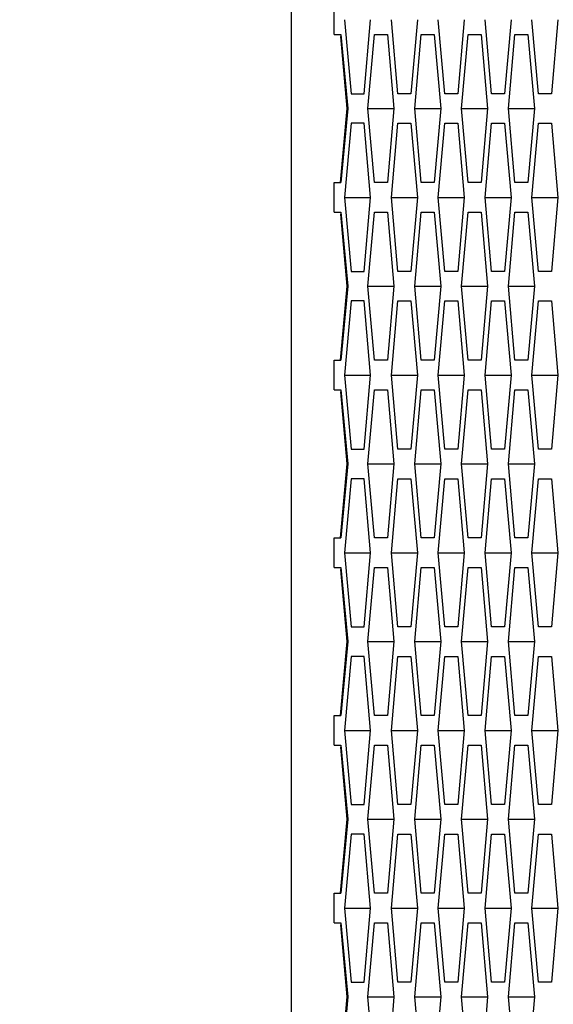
# Model space of a CAD drawing. Header units: millimetres. Extents: x 0 to 420, y 0 to 297.
# Tile 233 of 256: x 225.47 to 227.27, y 211.3 to 214.62. Entities that reach past the tile are written whole.
import ezdxf

# ---------------------------------------------------------------- set-up
doc = ezdxf.new("R2010")
doc.units = ezdxf.units.MM
doc.header["$LTSCALE"] = 23.1
doc.layers.get('0').update_dxf_attribs({"linetype": 'CONTINUOUS'})
doc.layers.add('DIM_PILOTEES', color=7, linetype='CONTINUOUS')
doc.styles.add('TEXTSTYLE_2', font='txt', dxfattribs={"width": 0.97619})
doc.styles.add('TEXTSTYLE_3', font='txt', dxfattribs={"width": 1.071429})
doc.styles.add('TEXTSTYLE_6', font='txt', dxfattribs={"width": 1.178571})
doc.dimstyles.new('DIMSTYLE_1', dxfattribs={"dimtxt": 2.5, "dimasz": 0.1875, "dimexe": 0.125, "dimexo": 0.0625, "dimgap": 1.25, "dimtad": 0, "dimtih": 1, "dimtoh": 1, "dimdsep": 46, "dimtxsty": 'TEXTSTYLE_2', "dimblk": '_FILLED', "dimblk1": '_FILLED', "dimblk2": '_FILLED', "dimcen": 0.09, "dimazin": 2, "dimtfac": 1, "dimtofl": 0, "dimtmove": 0, "dimatfit": 3, "dimldrblk": '_FILLED', "dimfxl": 1, "dimtolj": 1, "dimarcsym": 0})
doc.dimstyles.new('DIMSTYLE_2', dxfattribs={"dimtxt": 2.5, "dimasz": 0.1875, "dimexe": 0.125, "dimexo": 0.0625, "dimgap": 1.25, "dimtad": 0, "dimtih": 1, "dimtoh": 1, "dimdsep": 46, "dimtxsty": 'TEXTSTYLE_3', "dimblk": '_FILLED', "dimblk1": '_FILLED', "dimblk2": '_FILLED', "dimcen": 0.09, "dimazin": 2, "dimtfac": 1, "dimtofl": 0, "dimtmove": 0, "dimatfit": 3, "dimldrblk": '_FILLED', "dimfxl": 1, "dimtolj": 1, "dimarcsym": 0})
doc.dimstyles.new('DIMSTYLE_5', dxfattribs={"dimtxt": 2.5, "dimasz": 0.1875, "dimexe": 0.125, "dimexo": 0.0625, "dimgap": 1.25, "dimtad": 0, "dimtih": 1, "dimtoh": 1, "dimdsep": 46, "dimtxsty": 'TEXTSTYLE_6', "dimblk": '_FILLED', "dimblk1": '_FILLED', "dimblk2": '_FILLED', "dimcen": 0.09, "dimazin": 2, "dimtfac": 1, "dimtofl": 0, "dimtmove": 0, "dimatfit": 3, "dimldrblk": '_FILLED', "dimfxl": 1, "dimtolj": 1, "dimarcsym": 0})

# ---------------------------------------------------------------- blocks, each defined once
blk = doc.blocks.new('_FILLED')
at = {"color": 0, "linetype": 'BYBLOCK'}
blk.add_solid([(0, 0), (-1, 0.167), (-1, -0.167)], dxfattribs=at)
blk = doc.blocks.new('*D0')
at = {"layer": 'DIM_PILOTEES', "color": 2, "linetype": 'CONTINUOUS'}
for p, q in [((218.8808, 254.2086), (215.0951, 254.2086)), ((215.2201, 254.2086), (215.2201, 191.7537)), ((273.8528, 254.2086), (218.8808, 254.2086)), ((215.2201, 129.4471), (215.2201, 186.7537)), ((218.8808, 129.4471), (215.0951, 129.4471)), ((273.8782, 129.4471), (218.8808, 129.4471))]:
    blk.add_line(p, q, dxfattribs=at)
at = {"layer": 'DIM_PILOTEES', "color": 2, "linetype": 'CONTINUOUS', "xscale": 0.1875, "yscale": 0.1875, "zscale": 0.1875}
for p, rotation in [((215.2201, 254.2086), 90), ((215.2201, 129.4471), 270)]:
    blk.add_blockref('_FILLED', p, dxfattribs=dict(at, rotation=rotation))
at = {"layer": 'DIM_PILOTEES', "color": 2, "linetype": 'CONTINUOUS', "insert": (215.2201, 190.5037), "char_height": 2.5, "width": 10.982143, "attachment_point": 2, "line_spacing_factor": 0.9, "style": 'TEXTSTYLE_2'}
blk.add_mtext('{\\ftxt;\\W0.0001;\\H0.0001;\\~}{\\ftxt;\\W2.9285714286;\\H2.5; }{\\ftxt;\\W0.0001;\\H0.0001;\\~}', dxfattribs=at)
blk = doc.blocks.new('*D1')
at = {"layer": 'DIM_PILOTEES', "color": 2, "linetype": 'CONTINUOUS'}
for p, q in [((226.3883, 264.6125), (226.3883, 265.9875)), ((243.2945, 264.6125), (243.2945, 265.9875)), ((226.3883, 265.8625), (225.8883, 265.8625)), ((243.2945, 265.8625), (243.7945, 265.8625)), ((226.3883, 206.2157), (226.3883, 264.6125)), ((243.2945, 226.5584), (243.2945, 264.6125))]:
    blk.add_line(p, q, dxfattribs=at)
at = {"layer": 'DIM_PILOTEES', "color": 2, "linetype": 'CONTINUOUS', "xscale": 0.1875, "yscale": 0.1875, "zscale": 0.1875}
blk.add_blockref('_FILLED', (226.3883, 265.8625), dxfattribs=at)
at = {"layer": 'DIM_PILOTEES', "color": 2, "linetype": 'CONTINUOUS', "xscale": 0.1875, "yscale": 0.1875, "zscale": 0.1875, "rotation": 180}
blk.add_blockref('_FILLED', (243.2945, 265.8625), dxfattribs=at)
at = {"layer": 'DIM_PILOTEES', "color": 2, "linetype": 'CONTINUOUS', "insert": (235.5503, 267.1125), "char_height": 2.5, "width": 8.035714, "attachment_point": 2, "line_spacing_factor": 0.9, "style": 'TEXTSTYLE_3'}
blk.add_mtext('{\\ftxt;\\W0.0001;\\H0.0001;\\~}{\\ftxt;\\W2.1428571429;\\H2.5; }{\\ftxt;\\W0.0001;\\H0.0001;\\~}', dxfattribs=at)
blk = doc.blocks.new('*D8')
at = {"layer": 'DIM_PILOTEES', "color": 2, "linetype": 'CONTINUOUS'}
for p, q in [((226.3883, 276.7141), (226.3883, 278.0891)), ((276.2211, 276.7141), (276.2211, 278.0891)), ((226.3883, 277.9641), (248.9616, 277.9641)), ((276.2211, 277.9641), (257.3545, 277.9641)), ((226.3883, 206.2157), (226.3883, 276.7141)), ((276.2211, 241.6204), (276.2211, 276.7141))]:
    blk.add_line(p, q, dxfattribs=at)
at = {"layer": 'DIM_PILOTEES', "color": 2, "linetype": 'CONTINUOUS', "xscale": 0.1875, "yscale": 0.1875, "zscale": 0.1875, "rotation": 180}
blk.add_blockref('_FILLED', (226.3883, 277.9641), dxfattribs=at)
at = {"layer": 'DIM_PILOTEES', "color": 2, "linetype": 'CONTINUOUS', "xscale": 0.1875, "yscale": 0.1875, "zscale": 0.1875}
blk.add_blockref('_FILLED', (276.2211, 277.9641), dxfattribs=at)
at = {"layer": 'DIM_PILOTEES', "color": 2, "linetype": 'CONTINUOUS', "insert": (253.158, 279.2141), "char_height": 2.5, "width": 8.839286, "attachment_point": 2, "line_spacing_factor": 0.9, "style": 'TEXTSTYLE_6'}
blk.add_mtext('{\\ftxt;\\W0.0001;\\H0.0001;\\~}{\\ftxt;\\W2.3571428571;\\H2.5; }{\\ftxt;\\W0.0001;\\H0.0001;\\~}', dxfattribs=at)

msp = doc.modelspace()

# ---------------------------------------------------------------- linework, layer by layer
at = {"color": 3, "linetype": 'CONTINUOUS'}
for p, q in [((226.5324, 214.572), (226.5324, 214.672)), ((226.5676, 214.622), (226.5895, 214.372)), ((226.6335, 214.372), (226.6554, 214.622)), ((226.7476, 214.372), (226.7257, 214.622)), ((226.8135, 214.622), (226.7916, 214.372)), ((226.9057, 214.372), (226.8838, 214.622)), ((226.9716, 214.622), (226.9496, 214.372)), ((227.0638, 214.372), (227.0419, 214.622)), ((227.1297, 214.622), (227.1077, 214.372)), ((227.2219, 214.372), (227.2, 214.622)), ((227.2878, 214.622), (227.2658, 214.372)), ((226.5324, 214.572), (226.5555, 214.572)), ((226.5764, 214.322), (226.555, 214.5651)), ((226.5555, 214.572), (226.5785, 214.322)), ((226.6466, 214.322), (226.6686, 214.572)), ((226.6686, 214.572), (226.7125, 214.572)), ((226.7125, 214.572), (226.7345, 214.322)), ((226.8047, 214.322), (226.8267, 214.572)), ((226.8267, 214.572), (226.8706, 214.572)), ((226.8706, 214.572), (226.8926, 214.322)), ((226.9628, 214.322), (226.9848, 214.572)), ((226.9848, 214.572), (227.0287, 214.572)), ((227.0287, 214.572), (227.0506, 214.322)), ((227.1209, 214.322), (227.1429, 214.572)), ((227.1429, 214.572), (227.1868, 214.572)), ((227.1868, 214.572), (227.2087, 214.322)), ((226.5895, 214.372), (226.6335, 214.372)), ((226.7916, 214.372), (226.7476, 214.372)), ((226.9496, 214.372), (226.9057, 214.372)), ((227.1077, 214.372), (227.0638, 214.372)), ((227.2658, 214.372), (227.2219, 214.372)), ((226.5544, 214.072), (226.5764, 214.322)), ((226.5785, 214.322), (226.5555, 214.072)), ((226.6686, 214.072), (226.6466, 214.322)), ((226.7345, 214.322), (226.7125, 214.072)), ((226.8267, 214.072), (226.8047, 214.322)), ((226.8926, 214.322), (226.8706, 214.072)), ((226.9848, 214.072), (226.9628, 214.322)), ((227.0506, 214.322), (227.0287, 214.072)), ((227.1429, 214.072), (227.1209, 214.322)), ((227.2087, 214.322), (227.1868, 214.072)), ((226.5895, 214.272), (226.5676, 214.022)), ((226.6335, 214.272), (226.5895, 214.272)), ((226.6554, 214.022), (226.6335, 214.272)), ((226.7257, 214.022), (226.7476, 214.272)), ((226.7476, 214.272), (226.7916, 214.272)), ((226.7916, 214.272), (226.8135, 214.022)), ((226.8838, 214.022), (226.9057, 214.272)), ((226.9057, 214.272), (226.9496, 214.272)), ((226.9496, 214.272), (226.9716, 214.022)), ((227.0419, 214.022), (227.0638, 214.272)), ((227.0638, 214.272), (227.1077, 214.272)), ((227.1077, 214.272), (227.1297, 214.022)), ((227.2, 214.022), (227.2219, 214.272)), ((227.2219, 214.272), (227.2658, 214.272)), ((227.2658, 214.272), (227.2878, 214.022)), ((226.5324, 213.972), (226.5324, 214.072)), ((226.5324, 214.072), (226.5555, 214.072)), ((226.7125, 214.072), (226.6686, 214.072)), ((226.8706, 214.072), (226.8267, 214.072)), ((227.0287, 214.072), (226.9848, 214.072)), ((227.1868, 214.072), (227.1429, 214.072)), ((226.5676, 214.022), (226.5895, 213.772)), ((226.6335, 213.772), (226.6554, 214.022)), ((226.7476, 213.772), (226.7257, 214.022)), ((226.8135, 214.022), (226.7916, 213.772)), ((226.9057, 213.772), (226.8838, 214.022)), ((226.9716, 214.022), (226.9496, 213.772)), ((227.0638, 213.772), (227.0419, 214.022)), ((227.1297, 214.022), (227.1077, 213.772)), ((227.2219, 213.772), (227.2, 214.022)), ((227.2878, 214.022), (227.2658, 213.772)), ((226.5324, 213.972), (226.5555, 213.972)), ((226.5764, 213.722), (226.555, 213.9651)), ((226.5555, 213.972), (226.5785, 213.722)), ((226.6466, 213.722), (226.6686, 213.972)), ((226.6686, 213.972), (226.7125, 213.972)), ((226.7125, 213.972), (226.7345, 213.722)), ((226.8047, 213.722), (226.8267, 213.972)), ((226.8267, 213.972), (226.8706, 213.972)), ((226.8706, 213.972), (226.8926, 213.722)), ((226.9628, 213.722), (226.9848, 213.972)), ((226.9848, 213.972), (227.0287, 213.972)), ((227.0287, 213.972), (227.0506, 213.722)), ((227.1209, 213.722), (227.1429, 213.972)), ((227.1429, 213.972), (227.1868, 213.972)), ((227.1868, 213.972), (227.2087, 213.722)), ((226.5895, 213.772), (226.6335, 213.772)), ((226.7916, 213.772), (226.7476, 213.772)), ((226.9496, 213.772), (226.9057, 213.772)), ((227.1077, 213.772), (227.0638, 213.772)), ((227.2658, 213.772), (227.2219, 213.772)), ((226.5544, 213.472), (226.5764, 213.722)), ((226.5785, 213.722), (226.5555, 213.472)), ((226.6686, 213.472), (226.6466, 213.722)), ((226.7345, 213.722), (226.7125, 213.472)), ((226.8267, 213.472), (226.8047, 213.722)), ((226.8926, 213.722), (226.8706, 213.472)), ((226.9848, 213.472), (226.9628, 213.722)), ((227.0506, 213.722), (227.0287, 213.472)), ((227.1429, 213.472), (227.1209, 213.722)), ((227.2087, 213.722), (227.1868, 213.472)), ((226.5895, 213.672), (226.5676, 213.422)), ((226.6335, 213.672), (226.5895, 213.672)), ((226.6554, 213.422), (226.6335, 213.672)), ((226.7257, 213.422), (226.7476, 213.672)), ((226.7476, 213.672), (226.7916, 213.672)), ((226.7916, 213.672), (226.8135, 213.422)), ((226.8838, 213.422), (226.9057, 213.672)), ((226.9057, 213.672), (226.9496, 213.672)), ((226.9496, 213.672), (226.9716, 213.422)), ((227.0419, 213.422), (227.0638, 213.672)), ((227.0638, 213.672), (227.1077, 213.672)), ((227.1077, 213.672), (227.1297, 213.422)), ((227.2, 213.422), (227.2219, 213.672)), ((227.2219, 213.672), (227.2658, 213.672)), ((227.2658, 213.672), (227.2878, 213.422)), ((226.5324, 213.372), (226.5324, 213.472)), ((226.5324, 213.472), (226.5555, 213.472)), ((226.7125, 213.472), (226.6686, 213.472)), ((226.8706, 213.472), (226.8267, 213.472)), ((227.0287, 213.472), (226.9848, 213.472)), ((227.1868, 213.472), (227.1429, 213.472)), ((226.5676, 213.422), (226.5895, 213.172)), ((226.6335, 213.172), (226.6554, 213.422)), ((226.7476, 213.172), (226.7257, 213.422)), ((226.8135, 213.422), (226.7916, 213.172)), ((226.9057, 213.172), (226.8838, 213.422)), ((226.9716, 213.422), (226.9496, 213.172)), ((227.0638, 213.172), (227.0419, 213.422)), ((227.1297, 213.422), (227.1077, 213.172)), ((227.2219, 213.172), (227.2, 213.422)), ((227.2878, 213.422), (227.2658, 213.172)), ((226.5324, 213.372), (226.5555, 213.372)), ((226.5555, 213.372), (226.5785, 213.122)), ((226.6466, 213.122), (226.6686, 213.372)), ((226.6686, 213.372), (226.7125, 213.372)), ((226.7125, 213.372), (226.7345, 213.122)), ((226.8047, 213.122), (226.8267, 213.372)), ((226.8267, 213.372), (226.8706, 213.372)), ((226.8706, 213.372), (226.8926, 213.122)), ((226.9628, 213.122), (226.9848, 213.372)), ((226.9848, 213.372), (227.0287, 213.372)), ((227.0287, 213.372), (227.0506, 213.122)), ((227.1209, 213.122), (227.1429, 213.372)), ((227.1429, 213.372), (227.1868, 213.372)), ((227.1868, 213.372), (227.2087, 213.122)), ((226.5764, 213.122), (226.555, 213.3651)), ((226.5895, 213.172), (226.6335, 213.172)), ((226.7916, 213.172), (226.7476, 213.172)), ((226.9496, 213.172), (226.9057, 213.172)), ((227.1077, 213.172), (227.0638, 213.172)), ((227.2658, 213.172), (227.2219, 213.172)), ((226.5544, 212.872), (226.5764, 213.122)), ((226.5785, 213.122), (226.5555, 212.872)), ((226.6686, 212.872), (226.6466, 213.122)), ((226.7345, 213.122), (226.7125, 212.872)), ((226.8267, 212.872), (226.8047, 213.122)), ((226.8926, 213.122), (226.8706, 212.872)), ((226.9848, 212.872), (226.9628, 213.122)), ((227.0506, 213.122), (227.0287, 212.872)), ((227.1429, 212.872), (227.1209, 213.122)), ((227.2087, 213.122), (227.1868, 212.872)), ((226.5895, 213.072), (226.5676, 212.822)), ((226.6335, 213.072), (226.5895, 213.072)), ((226.6554, 212.822), (226.6335, 213.072)), ((226.7257, 212.822), (226.7476, 213.072)), ((226.7476, 213.072), (226.7916, 213.072)), ((226.7916, 213.072), (226.8135, 212.822)), ((226.8838, 212.822), (226.9057, 213.072)), ((226.9057, 213.072), (226.9496, 213.072)), ((226.9496, 213.072), (226.9716, 212.822)), ((227.0419, 212.822), (227.0638, 213.072)), ((227.0638, 213.072), (227.1077, 213.072)), ((227.1077, 213.072), (227.1297, 212.822)), ((227.2, 212.822), (227.2219, 213.072)), ((227.2219, 213.072), (227.2658, 213.072)), ((227.2658, 213.072), (227.2878, 212.822)), ((226.5324, 212.772), (226.5324, 212.872)), ((226.5324, 212.872), (226.5555, 212.872)), ((226.7125, 212.872), (226.6686, 212.872)), ((226.8706, 212.872), (226.8267, 212.872)), ((227.0287, 212.872), (226.9848, 212.872)), ((227.1868, 212.872), (227.1429, 212.872)), ((226.5676, 212.822), (226.5895, 212.572)), ((226.6335, 212.572), (226.6554, 212.822)), ((226.7476, 212.572), (226.7257, 212.822)), ((226.8135, 212.822), (226.7916, 212.572)), ((226.9057, 212.572), (226.8838, 212.822)), ((226.9716, 212.822), (226.9496, 212.572)), ((227.0638, 212.572), (227.0419, 212.822)), ((227.1297, 212.822), (227.1077, 212.572)), ((227.2219, 212.572), (227.2, 212.822)), ((227.2878, 212.822), (227.2658, 212.572)), ((226.5324, 212.772), (226.5555, 212.772)), ((226.5555, 212.772), (226.5785, 212.522)), ((226.6466, 212.522), (226.6686, 212.772)), ((226.6686, 212.772), (226.7125, 212.772)), ((226.7125, 212.772), (226.7345, 212.522)), ((226.8047, 212.522), (226.8267, 212.772)), ((226.8267, 212.772), (226.8706, 212.772)), ((226.8706, 212.772), (226.8926, 212.522)), ((226.9628, 212.522), (226.9848, 212.772)), ((226.9848, 212.772), (227.0287, 212.772)), ((227.0287, 212.772), (227.0506, 212.522)), ((227.1209, 212.522), (227.1429, 212.772)), ((227.1429, 212.772), (227.1868, 212.772)), ((227.1868, 212.772), (227.2087, 212.522)), ((226.5764, 212.522), (226.555, 212.7651)), ((226.5895, 212.572), (226.6335, 212.572)), ((226.7916, 212.572), (226.7476, 212.572)), ((226.9496, 212.572), (226.9057, 212.572)), ((227.1077, 212.572), (227.0638, 212.572)), ((227.2658, 212.572), (227.2219, 212.572)), ((226.5544, 212.272), (226.5764, 212.522)), ((226.5785, 212.522), (226.5555, 212.272)), ((226.6686, 212.272), (226.6466, 212.522)), ((226.7345, 212.522), (226.7125, 212.272)), ((226.8267, 212.272), (226.8047, 212.522)), ((226.8926, 212.522), (226.8706, 212.272)), ((226.9848, 212.272), (226.9628, 212.522)), ((227.0506, 212.522), (227.0287, 212.272)), ((227.1429, 212.272), (227.1209, 212.522)), ((227.2087, 212.522), (227.1868, 212.272)), ((226.5895, 212.472), (226.5676, 212.222)), ((226.6335, 212.472), (226.5895, 212.472)), ((226.6554, 212.222), (226.6335, 212.472)), ((226.7257, 212.222), (226.7476, 212.472)), ((226.7476, 212.472), (226.7916, 212.472)), ((226.7916, 212.472), (226.8135, 212.222)), ((226.8838, 212.222), (226.9057, 212.472)), ((226.9057, 212.472), (226.9496, 212.472)), ((226.9496, 212.472), (226.9716, 212.222)), ((227.0419, 212.222), (227.0638, 212.472)), ((227.0638, 212.472), (227.1077, 212.472)), ((227.1077, 212.472), (227.1297, 212.222)), ((227.2, 212.222), (227.2219, 212.472)), ((227.2219, 212.472), (227.2658, 212.472)), ((227.2658, 212.472), (227.2878, 212.222)), ((226.5324, 212.172), (226.5324, 212.272)), ((226.5324, 212.272), (226.5555, 212.272)), ((226.7125, 212.272), (226.6686, 212.272)), ((226.8706, 212.272), (226.8267, 212.272)), ((227.0287, 212.272), (226.9848, 212.272)), ((227.1868, 212.272), (227.1429, 212.272)), ((226.5676, 212.222), (226.5895, 211.972)), ((226.6335, 211.972), (226.6554, 212.222)), ((226.7476, 211.972), (226.7257, 212.222)), ((226.8135, 212.222), (226.7916, 211.972)), ((226.9057, 211.972), (226.8838, 212.222)), ((226.9716, 212.222), (226.9496, 211.972)), ((227.0638, 211.972), (227.0419, 212.222)), ((227.1297, 212.222), (227.1077, 211.972)), ((227.2219, 211.972), (227.2, 212.222)), ((227.2878, 212.222), (227.2658, 211.972)), ((226.5324, 212.172), (226.5555, 212.172)), ((226.5555, 212.172), (226.5785, 211.922)), ((226.6466, 211.922), (226.6686, 212.172)), ((226.6686, 212.172), (226.7125, 212.172)), ((226.7125, 212.172), (226.7345, 211.922)), ((226.8047, 211.922), (226.8267, 212.172)), ((226.8267, 212.172), (226.8706, 212.172)), ((226.8706, 212.172), (226.8926, 211.922)), ((226.9628, 211.922), (226.9848, 212.172)), ((226.9848, 212.172), (227.0287, 212.172)), ((227.0287, 212.172), (227.0506, 211.922)), ((227.1209, 211.922), (227.1429, 212.172)), ((227.1429, 212.172), (227.1868, 212.172)), ((227.1868, 212.172), (227.2087, 211.922)), ((226.5764, 211.922), (226.555, 212.1651)), ((226.5895, 211.972), (226.6335, 211.972)), ((226.7916, 211.972), (226.7476, 211.972)), ((226.9496, 211.972), (226.9057, 211.972)), ((227.1077, 211.972), (227.0638, 211.972)), ((227.2658, 211.972), (227.2219, 211.972)), ((226.5544, 211.672), (226.5764, 211.922)), ((226.5785, 211.922), (226.5555, 211.672)), ((226.6686, 211.672), (226.6466, 211.922)), ((226.7345, 211.922), (226.7125, 211.672)), ((226.8267, 211.672), (226.8047, 211.922)), ((226.8926, 211.922), (226.8706, 211.672)), ((226.9848, 211.672), (226.9628, 211.922)), ((227.0506, 211.922), (227.0287, 211.672)), ((227.1429, 211.672), (227.1209, 211.922)), ((227.2087, 211.922), (227.1868, 211.672)), ((226.5895, 211.872), (226.5676, 211.622)), ((226.6335, 211.872), (226.5895, 211.872)), ((226.6554, 211.622), (226.6335, 211.872)), ((226.7257, 211.622), (226.7476, 211.872)), ((226.7476, 211.872), (226.7916, 211.872)), ((226.7916, 211.872), (226.8135, 211.622)), ((226.8838, 211.622), (226.9057, 211.872)), ((226.9057, 211.872), (226.9496, 211.872)), ((226.9496, 211.872), (226.9716, 211.622)), ((227.0419, 211.622), (227.0638, 211.872)), ((227.0638, 211.872), (227.1077, 211.872)), ((227.1077, 211.872), (227.1297, 211.622)), ((227.2, 211.622), (227.2219, 211.872)), ((227.2219, 211.872), (227.2658, 211.872)), ((227.2658, 211.872), (227.2878, 211.622)), ((226.5324, 211.572), (226.5324, 211.672)), ((226.5324, 211.672), (226.5555, 211.672)), ((226.7125, 211.672), (226.6686, 211.672)), ((226.8706, 211.672), (226.8267, 211.672)), ((227.0287, 211.672), (226.9848, 211.672)), ((227.1868, 211.672), (227.1429, 211.672)), ((226.5676, 211.622), (226.5895, 211.372)), ((226.6335, 211.372), (226.6554, 211.622)), ((226.7476, 211.372), (226.7257, 211.622)), ((226.8135, 211.622), (226.7916, 211.372)), ((226.9057, 211.372), (226.8838, 211.622)), ((226.9716, 211.622), (226.9496, 211.372)), ((227.0638, 211.372), (227.0419, 211.622)), ((227.1297, 211.622), (227.1077, 211.372)), ((227.2219, 211.372), (227.2, 211.622)), ((227.2878, 211.622), (227.2658, 211.372)), ((226.5324, 211.572), (226.5555, 211.572)), ((226.5555, 211.572), (226.5785, 211.322)), ((226.6466, 211.322), (226.6686, 211.572)), ((226.6686, 211.572), (226.7125, 211.572)), ((226.7125, 211.572), (226.7345, 211.322)), ((226.8047, 211.322), (226.8267, 211.572)), ((226.8267, 211.572), (226.8706, 211.572)), ((226.8706, 211.572), (226.8926, 211.322)), ((226.9628, 211.322), (226.9848, 211.572)), ((226.9848, 211.572), (227.0287, 211.572)), ((227.0287, 211.572), (227.0506, 211.322)), ((227.1209, 211.322), (227.1429, 211.572)), ((227.1429, 211.572), (227.1868, 211.572)), ((227.1868, 211.572), (227.2087, 211.322)), ((226.5764, 211.322), (226.555, 211.5651)), ((226.5895, 211.372), (226.6335, 211.372)), ((226.7916, 211.372), (226.7476, 211.372)), ((226.9496, 211.372), (226.9057, 211.372)), ((227.1077, 211.372), (227.0638, 211.372)), ((227.2658, 211.372), (227.2219, 211.372)), ((226.5544, 211.072), (226.5764, 211.322)), ((226.5785, 211.322), (226.5555, 211.072)), ((226.6686, 211.072), (226.6466, 211.322)), ((226.7345, 211.322), (226.7125, 211.072)), ((226.8267, 211.072), (226.8047, 211.322)), ((226.8926, 211.322), (226.8706, 211.072)), ((226.9848, 211.072), (226.9628, 211.322)), ((227.0506, 211.322), (227.0287, 211.072)), ((227.1429, 211.072), (227.1209, 211.322)), ((227.2087, 211.322), (227.1868, 211.072))]:
    msp.add_line(p, q, dxfattribs=at)
at = {"color": 7, "linetype": 'CONTINUOUS'}
for p, q in [((226.6466, 214.322), (226.7345, 214.322)), ((226.8047, 214.322), (226.8926, 214.322)), ((226.9628, 214.322), (227.0506, 214.322)), ((227.1209, 214.322), (227.2087, 214.322)), ((226.5676, 214.022), (226.6554, 214.022)), ((226.7257, 214.022), (226.8135, 214.022)), ((226.8838, 214.022), (226.9716, 214.022)), ((227.0419, 214.022), (227.1297, 214.022)), ((227.2, 214.022), (227.2878, 214.022)), ((226.6466, 213.722), (226.7345, 213.722)), ((226.8047, 213.722), (226.8926, 213.722)), ((226.9628, 213.722), (227.0506, 213.722)), ((227.1209, 213.722), (227.2087, 213.722)), ((226.5676, 213.422), (226.6554, 213.422)), ((226.7257, 213.422), (226.8135, 213.422)), ((226.8838, 213.422), (226.9716, 213.422)), ((227.0419, 213.422), (227.1297, 213.422)), ((227.2, 213.422), (227.2878, 213.422)), ((226.6466, 213.122), (226.7345, 213.122)), ((226.8047, 213.122), (226.8926, 213.122)), ((226.9628, 213.122), (227.0506, 213.122)), ((227.1209, 213.122), (227.2087, 213.122)), ((226.5676, 212.822), (226.6554, 212.822)), ((226.7257, 212.822), (226.8135, 212.822)), ((226.8838, 212.822), (226.9716, 212.822)), ((227.0419, 212.822), (227.1297, 212.822)), ((227.2, 212.822), (227.2878, 212.822)), ((226.6466, 212.522), (226.7345, 212.522)), ((226.8047, 212.522), (226.8926, 212.522)), ((226.9628, 212.522), (227.0506, 212.522)), ((227.1209, 212.522), (227.2087, 212.522)), ((226.5676, 212.222), (226.6554, 212.222)), ((226.7257, 212.222), (226.8135, 212.222)), ((226.8838, 212.222), (226.9716, 212.222)), ((227.0419, 212.222), (227.1297, 212.222)), ((227.2, 212.222), (227.2878, 212.222)), ((226.6466, 211.922), (226.7345, 211.922)), ((226.8047, 211.922), (226.8926, 211.922)), ((226.9628, 211.922), (227.0506, 211.922)), ((227.1209, 211.922), (227.2087, 211.922)), ((226.5676, 211.622), (226.6554, 211.622)), ((226.7257, 211.622), (226.8135, 211.622)), ((226.8838, 211.622), (226.9716, 211.622)), ((227.0419, 211.622), (227.1297, 211.622)), ((227.2, 211.622), (227.2878, 211.622)), ((226.6466, 211.322), (226.7345, 211.322)), ((226.8047, 211.322), (226.8926, 211.322)), ((226.9628, 211.322), (227.0506, 211.322)), ((227.1209, 211.322), (227.2087, 211.322))]:
    msp.add_line(p, q, dxfattribs=at)

# ---------------------------------------------------------------- dimensions: what is measured, and where the dimension line sits
at = {"layer": 'DIM_PILOTEES', "color": 2, "linetype": 'CONTINUOUS'}
for base, p1, p2, angle, text, dimstyle, picture, middle in [((226.3883, 277.9641), (276.2211, 241.5579), (226.3883, 206.1532), 180, '{\\ftxt;\\W0.0001;\\H0.0001;\\~}{\\ftxt;\\W2.3571428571;\\H2.5; }{\\ftxt;\\W0.0001;\\H0.0001;\\~}', 'DIMSTYLE_5', '*D8', (250.2116, 276.7141)), ((226.3883, 265.8625), (243.2945, 226.4959), (226.3883, 206.1532), 180, '{\\ftxt;\\W0.0001;\\H0.0001;\\~}{\\ftxt;\\W2.1428571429;\\H2.5; }{\\ftxt;\\W0.0001;\\H0.0001;\\~}', 'DIMSTYLE_2', '*D1', (232.8717, 264.6125)), ((215.2201, 254.2086), (273.9407, 129.4471), (273.9153, 254.2086), 90, '{\\ftxt;\\W0.0001;\\H0.0001;\\~}{\\ftxt;\\W2.9285714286;\\H2.5; }{\\ftxt;\\W0.0001;\\H0.0001;\\~}', 'DIMSTYLE_1', '*D0', (211.5594, 188.0037))]:
    dim = msp.add_linear_dim(base=base, p1=p1, p2=p2, angle=angle, text=text, dimstyle=dimstyle, dxfattribs=at)
    dim.commit()
    dim.dimension.update_dxf_attribs({"geometry": picture, "text_midpoint": middle, "dimtype": 160})

doc.saveas('drawing.dxf')
